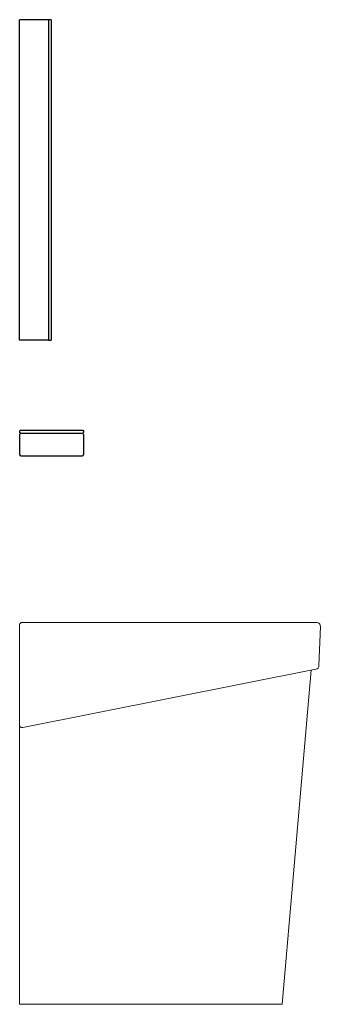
# Model space of a CAD drawing. Header units: millimetres. Extents: x -9.14 to -8.67, y -112.21 to -110.68.
import ezdxf

# ---------------------------------------------------------------- set-up
doc = ezdxf.new("R2010")
doc.units = ezdxf.units.MM
doc.layers.add('SANINDUSA', color=3, linetype='Continuous')

msp = doc.modelspace()

# ---------------------------------------------------------------- linework, layer by layer
at = {"layer": 'SANINDUSA'}
for p, q in [((-9.1433, -111.175), (-9.1433, -110.675)), ((-9.0983, -110.675), (-9.1433, -110.675)), ((-9.0983, -110.675), (-9.0983, -111.175)), ((-9.0943, -110.675), (-9.0983, -110.675)), ((-9.0983, -110.675), (-9.0983, -111.175)), ((-9.0943, -110.675), (-9.0943, -111.175)), ((-9.0983, -111.175), (-9.1433, -111.175)), ((-9.0983, -111.175), (-9.0943, -111.175)), ((-9.1418, -111.3153), (-9.1433, -111.3168)), ((-9.1433, -111.3168), (-9.1433, -111.3188)), ((-9.1418, -111.3203), (-9.1433, -111.3188)), ((-9.1418, -111.3153), (-9.0448, -111.3153)), ((-9.1418, -111.3203), (-9.0448, -111.3203)), ((-9.0448, -111.3153), (-9.0433, -111.3168)), ((-9.0448, -111.3203), (-9.0433, -111.3188)), ((-9.0433, -111.3168), (-9.0433, -111.3188)), ((-9.1433, -111.3223), (-9.1433, -111.3533)), ((-9.0433, -111.3223), (-9.0433, -111.3533)), ((-9.1413, -111.3553), (-9.0453, -111.3553))]:
    msp.add_line(p, q, dxfattribs=at)
at = {"layer": 'SANINDUSA', "linetype": 'Continuous', "lineweight": 15}
for p, q in [((-9.1433, -111.7754), (-9.1433, -111.6193)), ((-9.1393, -111.6153), (-8.6795, -111.6153)), ((-8.6735, -111.6215), (-8.6757, -111.6828)), ((-8.6805, -111.6885), (-9.1385, -111.7793)), ((-8.7333, -112.2111), (-8.6877, -111.6899)), ((-9.1433, -111.7754), (-9.1433, -112.2111)), ((-9.1433, -112.2111), (-8.7333, -112.2111))]:
    msp.add_line(p, q, dxfattribs=at)
at = {"layer": 'SANINDUSA'}
for centre, start, end in [((-9.1413, -111.3223), 90, 180), ((-9.0453, -111.3223), 360, 90), ((-9.1413, -111.3533), 180, 270), ((-9.0453, -111.3533), 270, 360)]:
    msp.add_arc(centre, 0.002, start, end, dxfattribs=at)
at = {"layer": 'SANINDUSA', "linetype": 'Continuous', "lineweight": 15}
for centre, radius, start, end in [((-9.1393, -111.6193), 0.004, 90, 180), ((-8.6795, -111.6213), 0.006, 358, 90), ((-8.6817, -111.6826), 0.006, 281.22, 358), ((-9.1393, -111.7754), 0.004, 180, 281.22)]:
    msp.add_arc(centre, radius, start, end, dxfattribs=at)

doc.saveas('drawing.dxf')
